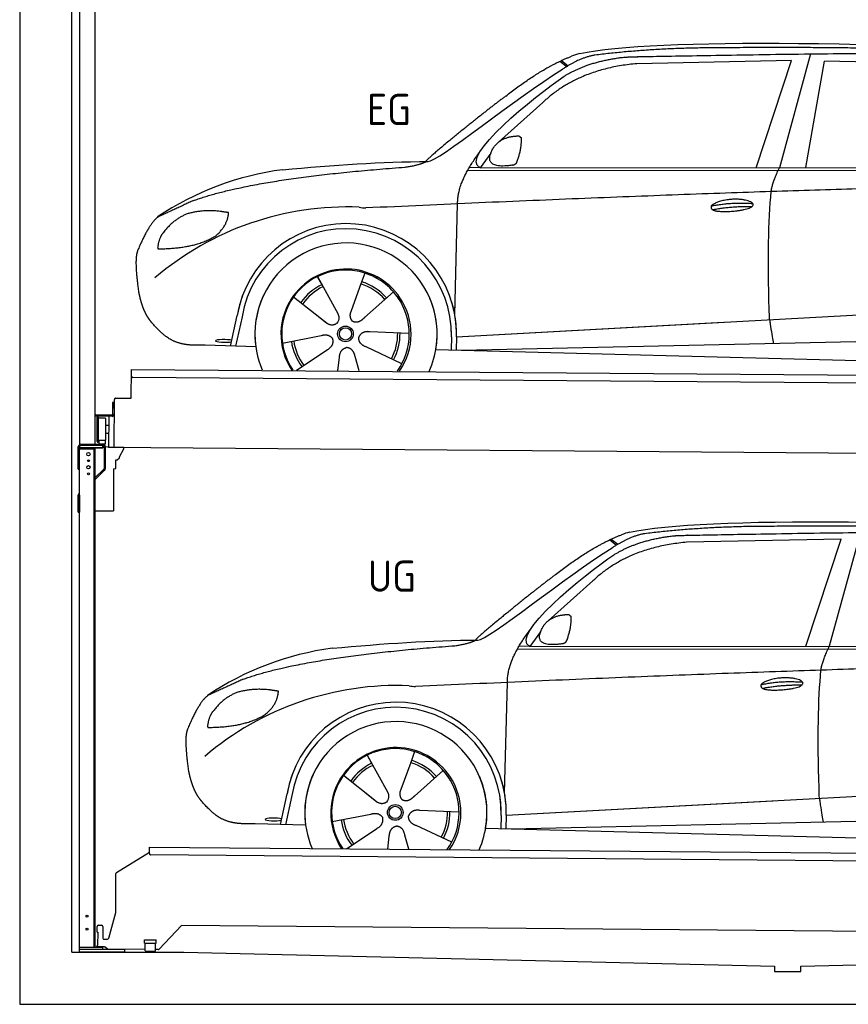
# Model space of a CAD drawing. Header units: millimetres. Extents: x -411 to 6777, y 0 to 6877.
# Tile 1 of 6: x 0 to 3183, y 0 to 3780. Entities that reach past the tile are written whole.
import ezdxf

# ---------------------------------------------------------------- set-up
doc = ezdxf.new("R2010")
doc.units = ezdxf.units.MM
for name, color, linetype, lineweight in [('car', 10, 'Continuous', 25), ('Gebäude', 7, 'Continuous', 25), ('Logo', 7, 'Continuous', 25), ('Plattform', 7, 'Continuous', 25), ('Ständer hinten', 7, 'Continuous', 25)]:
    doc.layers.add(name, color=color, linetype=linetype, lineweight=lineweight)
doc.styles.get("Standard").update_dxf_attribs({"font": 'ISOCP.SHX'})

# ---------------------------------------------------------------- blocks, each defined once
blk = doc.blocks.new('UG Plattfrom Gl550')
at = {"layer": 'Plattform'}
for p, q in [((371.8, 506.3), (498.1, 583.5)), ((498.1, 578.8), (498.2, 597.8)), ((498.2, 597.8), (498.3, 603.8)), ((498.3, 603.8), (5435.1, 560.7)), ((5429.8, 530.7), (503, 573.7)), ((368.7, 352.3), (369.4, 502.1)), ((342.2, 253.9), (368.7, 352.3)), ((302.6, 303.5), (314.6, 303.4)), ((621.4, 302.7), (535.3, 212)), ((5347, 261.5), (621.4, 302.7)), ((297.4, 276.5), (297.6, 298.5)), ((297.4, 276.5), (299.7, 276.5)), ((299.7, 276.5), (299.3, 225.5)), ((319.6, 298.3), (319.2, 255.3)), ((324.2, 250.3), (337.3, 250.2)), ((479.6, 234.9), (479.7, 247.9)), ((479.6, 234.9), (524.6, 234.5)), ((479.7, 247.9), (524.7, 247.5)), ((481.8, 204.9), (482.1, 234.9)), ((521.8, 204.6), (522.1, 234.6)), ((524.6, 234.5), (524.7, 247.5)), ((296.9, 220.5), (297, 225.5)), ((325.2, 220.3), (296.9, 220.5)), ((299.3, 225.5), (297, 225.5)), ((335.5, 213.3), (328.3, 219.2)), ((481.8, 210.9), (338.6, 212.2)), ((481.8, 204.9), (521.8, 204.6)), ((531.7, 210.5), (521.8, 210.6))]:
    blk.add_line(p, q, dxfattribs=at)
for centre, start, end in [((503.1, 578.7), 179.5, 269.5), ((374.4, 502.1), 121.4261, 179.5), ((302.6, 298.5), 89.5, 179.5), ((314.6, 298.4), 359.5, 89.5), ((324.2, 255.3), 179.5, 269.5), ((337.4, 255.2), 269.5, 344.9258), ((325.1, 215.3), 50.8402, 89.5), ((338.6, 217.2), 230.8402, 269.5), ((531.7, 215.5), 269.5, 316.4902)]:
    blk.add_arc(centre, 5, start, end, dxfattribs=at)
blk = doc.blocks.new('Palette EG Gl550')
at = {"layer": 'Plattform'}
for p, q in [((428.6, 2327), (429.5, 2437)), ((429.5, 2437), (5467.3, 2398)), ((5462.1, 2368), (434.2, 2407)), ((356.5, 2310.3), (356.1, 2264.3)), ((363.5, 2310.2), (356.5, 2310.3)), ((358.1, 2263.3), (358.5, 2310.3)), ((362.6, 2137.5), (363.6, 2322.5)), ((368.6, 2327.5), (428.6, 2327)), ((354.1, 2262.3), (292.8, 2262.8)), ((293.1, 2262.8), (293.1, 2257.8)), ((293.1, 2260.8), (355.1, 2260.3)), ((355.1, 2257.3), (293.1, 2257.8)), ((297.3, 2160.5), (298, 2254.5)), ((302, 2254.5), (301.3, 2160.5)), ((330, 2249.4), (329.3, 2165.2)), ((342.6, 2257.4), (341.7, 2137.7)), ((355.1, 2257.3), (355.1, 2260.3)), ((363.1, 2263.2), (358.1, 2263.3)), ((358.2, 2263.3), (363.1, 2263.2)), ((342.3, 2221.9), (329.8, 2222.3)), ((328.9, 2165), (303.9, 2165)), ((303.9, 2165), (303.9, 2150)), ((328.9, 2165), (303.9, 2165)), ((303.9, 2165), (303.9, 2150)), ((328.9, 2165), (328.9, 2150)), ((328.9, 2165), (328.9, 2150)), ((342.1, 2191.7), (329.5, 2191.8)), ((303.9, 2150), (328.9, 2150)), ((328.9, 2150), (303.9, 2150)), ((5465, 2098), (341.7, 2137.7))]:
    blk.add_line(p, q, dxfattribs=at)
for centre, radius, start, end in [((434.3, 2412), 5, 179.556, 269.556), ((368.6, 2322.5), 5, 89.556, 179.556), ((300, 2254.5), 2, 359.3444, 179.3444), ((302.4, 2250.4), 0.4, 179.3444, 271.7264), ((313.4, 1923.4), 326.8, 87.1681, 91.938), ((329.6, 2249.4), 0.4, 359.3444, 86.9565), ((354.1, 2264.3), 2.01, 269.7445, 359.3674), ((355.1, 2263.3), 3, 269.7663, 359.5554), ((355.1, 2263.3), 6, 269.556, 359.556), ((355.1, 2263.3), 6, 269.5566, 359.5553), ((299.3, 2160.5), 2, 179.3444, 359.3444), ((301.7, 2164.6), 0.4, 86.9623, 179.3444), ((302.7, 2173.3), 8.39, 263.3001, 278.0521), ((328.9, 2165.2), 0.4, 267.6536, 359.3444)]:
    blk.add_arc(centre, radius, start, end, dxfattribs=at)
blk = doc.blocks.new('Ständer hinten')
at = {"layer": 'Ständer hinten'}
for p, q in [((229.9, 5162), (229.9, 2148.6)), ((229.9, 5162), (289.9, 5162)), ((289.9, 2150), (289.9, 5162)), ((289.9, 5042), (312.9, 5042)), ((312.9, 5042), (312.9, 4940.7)), ((312.9, 4850.8), (312.9, 4690.8)), ((297.5, 4540.9), (289.9, 4541)), ((230, 2140), (230, 2137)), ((230, 2137), (318.9, 2137)), ((318.9, 2145), (235, 2145)), ((318.9, 2145), (318.9, 2137))]:
    blk.add_line(p, q, dxfattribs=at)
blk = doc.blocks.new('Car_EG')
at = {"layer": 'car'}
for p, q in [((3037.9, 3648.8), (2918.5, 3211.9)), ((2075.4, 3620.6), (2101.4, 3600.1)), ((2081.3, 3623.3), (2106.7, 3603.2)), ((2964.5, 3623), (2370.7, 3611.1)), ((2828.5, 3211.9), (2964.5, 3623)), ((3020.2, 3212), (3091, 3621.1)), ((3792.6, 3604.8), (3091, 3621.1)), ((2009.8, 3462.5), (1839, 3310.1)), ((1809.4, 3267), (1768.3, 3211.3)), ((1721.3, 3202.4), (4364.6, 3199.2)), ((1768.3, 3211.3), (1727, 3212.4)), ((1768.3, 3211.3), (4420.2, 3212.7)), ((1671.2, 2647.6), (1682.3, 3073.1)), ((1325.6, 2807.3), (1310.5, 2765.6)), ((1143.3, 2793.6), (1160.5, 2762.6)), ((1143.5, 2793.6), (1222.8, 2649.9)), ((1310.5, 2765.6), (1273.2, 2662.5)), ((1435.9, 2735.1), (1325, 2637)), ((1052.3, 2716.4), (1171, 2622.3)), ((1671.2, 2647.6), (1672.8, 2708.3)), ((1133.8, 2651.8), (1180.1, 2615.1)), ((1273.2, 2662.5), (1269.4, 2652.2)), ((1677.7, 2563), (3547.7, 2665.1)), ((810, 2527.3), (835.6, 2644.9)), ((854.1, 2639.5), (829.5, 2526.7)), ((1677.7, 2563), (2701.8, 2619)), ((1496.5, 2575.5), (1345.2, 2581.8)), ((1009, 2538.8), (1157.7, 2567.7)), ((1658.1, 2562.4), (1656.8, 2512)), ((1677.7, 2563), (1676.5, 2511.5)), ((1697, 2510.9), (3582.9, 2552.3)), ((907, 2524.7), (712.8, 2529.9)), ((1063.5, 2434.5), (1180.5, 2512.2)), ((1468.3, 2459.5), (1331, 2523.5)), ((1598.6, 2513.5), (3647.1, 2460.1)), ((1222.2, 2433.1), (1228.3, 2482.6)), ((1303.4, 2432.4), (1288.2, 2487.1))]:
    blk.add_line(p, q, dxfattribs=at)
for radius in [30.1, 23.6]:
    blk.add_circle((1251.5, 2573.8), radius, dxfattribs=at)
for centre, radius, start, end in [((2188.5, 3479.2), 174.5, 102.3489, 113.0153), ((1156.1, 2091.5), 1122.3, 97.5147, 123.9129), ((1259.2, 1920.1), 1141.2, 87.724, 130.3913), ((1332, 3174.5), 117.4, 256.4608, 268.6636), ((1253.6, 2572.9), 424.2, 10.1481, 170.2223), ((1253.4, 2572.7), 404.8, 358.5419, 170.499), ((1253.6, 2572.9), 350, 350.2258, 187.9239), ((1251.5, 2573.8), 245, 51.7123, 188.2101), ((1253.6, 2572.9), 250, 34.003, 143.5989), ((1251.5, 2573.8), 245, 30.221, 72.4019), ((1251.5, 2573.8), 209.6, 115.7372, 144.8747), ((1251.5, 2573.8), 200.6, 41.1155, 72.9111), ((1251.5, 2573.8), 209.6, 41.1302, 72.8747), ((1253.6, 2572.9), 424.2, 158.9384, 170.2223), ((1253.6, 2572.9), 350, 154.4856, 203.0931), ((1253.6, 2572.9), 350, 154.4856, 157.347), ((1251.5, 2573.8), 200.6, 115.5705, 145.0215), ((1253.6, 2572.9), 250, 143.5989, 213.5789), ((1251.5, 2573.8), 245, 144.4019, 214.6129), ((1253.6, 2572.9), 250, 143.5989, 147.9713), ((1251.5, 2573.8), 245, 143.0042, 147.4925), ((1251.5, 2573.8), 200.6, 41.1155, 44.3784), ((1251.5, 2573.8), 245, 324.3871, 34.5977), ((1253.6, 2572.9), 250, 325.4211, 34.003), ((1253.6, 2572.9), 250, 29.7422, 34.003), ((1253.6, 2572.9), 350, 350.2258, 23.1163), ((1253.6, 2572.9), 424.2, 358.6661, 18.6635), ((1253.6, 2572.9), 350, 335.9069, 11.3993), ((1253.6, 2572.9), 404.6, 358.5068, 9.6777), ((1253.6, 2572.9), 424.2, 358.6661, 9.1695), ((1251.5, 2573.8), 200.6, 331.5904, 1.0215), ((1251.5, 2573.8), 209.6, 331.7372, 0.8747), ((1251.5, 2573.8), 209.6, 187.7372, 216.8747), ((1251.5, 2573.8), 200.6, 187.5904, 217.0215)]:
    blk.add_arc(centre, radius, start, end, dxfattribs=at)
blk.add_ellipse((785.5, 2546.9), major_axis=(33.6, -0.3), ratio=0.157274, start_param=0.513473, end_param=5.704241, dxfattribs=at)
for points, degree in [([(2151.2, 3649.7), (2438.8, 3711.3), (3323.8, 3698), (4495.8, 3634.7)], 3), ([(2681.9, 3672.1), (2439, 3672), (2209.6, 3644.1)], 2), ([(3646, 3657.4), (3297.8, 3676.8), (2681.9, 3672.1)], 2), ([(1866.9, 3486.8), (2008, 3597.1), (2120.2, 3639.8)], 2), ([(2209.6, 3644.1), (2153.4, 3635.1), (2085, 3589.8)], 2), ([(2091.3, 3563.1), (2185.1, 3620.8), (2320.7, 3636)], 2), ([(2370.7, 3611.1), (2146.6, 3591.8), (2009.8, 3462.5)], 2), ([(1568.6, 3235.8), (1604.3, 3232), (1906.5, 3480.9), (2085, 3589.8)], 3), ([(1768.3, 3211.3), (1685.3, 3251.4), (1979.2, 3487.7), (2091.3, 3563.1)], 3), ([(1866.9, 3486.8), (1785.8, 3426.3), (1683.4, 3342.9), (1554.1, 3237.7), (1560, 3235.7)], 4), ([(1817.6, 3284.6), (1834.1, 3314.9), (1876.9, 3329)], 2), ([(1876.9, 3329), (1905.6, 3334.7), (1918.5, 3333.5)], 2), ([(1908.1, 3229.4), (1929.6, 3282.4), (1927, 3327.3)], 2), ([(1918.5, 3333.5), (1924.5, 3327.4), (1927, 3327.3)], 2), ([(1682.3, 3073.1), (1679.9, 3156.7), (1768.8, 3274)], 2), ([(1894.6, 3221.7), (1772.4, 3203), (1817.6, 3284.6)], 2), ([(667.1, 3085.4), (903.7, 3172), (1480.7, 3213.9)], 2), ([(1009.4, 3204.2), (1205.7, 3222.1), (1390.9, 3235.2), (1568.6, 3235.8)], 3), ([(1480.7, 3213.9), (1533.9, 3221.8), (1559.7, 3234.7)], 2), ([(1894.6, 3221.7), (1900.7, 3223.5), (1908.1, 3229.4)], 2), ([(2886.6, 3120), (2889.7, 3151), (2918.5, 3211.9)], 2), ([(4638.8, 3141), (3762.4, 3169.4), (1329.3, 3057.2)], 2), ([(667.1, 3085.4), (532.9, 3023.5)], 1), ([(2656.5, 3064.7), (2732, 3080.9), (2815.5, 3074.4)], 2), ([(2661.4, 3050.8), (2735.6, 3064.7), (2813.5, 3063.3)], 2), ([(643.1, 3034.4), (590.8, 3013.7), (552.7, 2963.7)], 2), ([(770, 3044.2), (702.5, 3051.9), (643.1, 3034.4)], 2), ([(752.9, 2950.7), (798.9, 2987.7), (802.6, 3039.5)], 2), ([(802.6, 3039.5), (784.9, 3041.6), (770, 3044.2)], 2), ([(532.9, 3023.5), (498.2, 3000.8), (453.2, 2893.7)], 2), ([(552.7, 2963.7), (534.5, 2943.9), (529.7, 2902.6)], 2), ([(531, 2900.3), (675.7, 2900.9), (752.9, 2950.7)], 2), ([(453.2, 2893.7), (446.7, 2877.8), (444.7, 2849.3), (445.7, 2816.9), (456.9, 2733.7)], 4), ([(529.7, 2902.6), (533.1, 2902.5), (531, 2900.3)], 2), ([(1171, 2622.3), (1194.3, 2600.4), (1217.6, 2613.8)], 2), ([(1345.2, 2581.8), (1313.5, 2585.8), (1302.5, 2561.3)], 2), ([(1157.7, 2567.7), (1188.4, 2576.4), (1203, 2553.9)], 2), ([(1180.5, 2512.2), (1208.5, 2527.6), (1203, 2553.9)], 2), ([(1331, 2523.5), (1301, 2534.5), (1302.5, 2561.3)], 2), ([(1228.3, 2482.6), (1229.5, 2514.6), (1255.5, 2521.5)], 2), ([(1288.2, 2487.1), (1282.2, 2518.5), (1255.5, 2521.5)], 2)]:
    blk.add_open_spline(points, degree=degree, dxfattribs=at)
for points, degree, knots in [([(2320.7, 3636), (2347.3, 3638), (2486.7, 3639.9), (3508.2, 3660), (4128.4, 3653.6), (4583.8, 3481), (4560.1, 3307.3)], 4, [0.0821318, 0.0821318, 0.0821318, 0.0821318, 0.0821318, 0.258851, 0.508851, 1, 1, 1, 1, 1]), ([(2880.4, 2628.7), (2879.9, 2642.3), (2879.5, 2655.6), (2879.1, 2668.8), (2873.5, 2858.7), (2876, 3009.1), (2886.6, 3120)], 3, [0, 0, 0, 0, 0.064923, 0.064923, 0.064923, 1, 1, 1, 1]), ([(2656.5, 3064.7), (2660.7, 3069.8), (2681.9, 3085.9), (2764.7, 3105.3), (2879.8, 3068.1), (2770.8, 3040.5), (2686, 3041.9), (2651.7, 3045.8), (2656.5, 3064.7)], 5, [0, 0, 0, 0, 0, 0, 0.300106, 0.500106, 0.700106, 1, 1, 1, 1, 1, 1]), ([(456.9, 2733.7), (457.7, 2729.5), (458.6, 2725.3), (459.5, 2721.1), (460.5, 2717.1), (464, 2702.3), (468, 2688.6), (472.4, 2676.1), (477.3, 2664.8)], 4, [0.4914944, 0.4914944, 0.4914944, 0.4914944, 0.4914944, 0.5422469, 0.5422469, 0.5422469, 0.5422469, 0.728655, 0.728655, 0.728655, 0.728655, 0.728655]), ([(476.9, 2665.5), (478.3, 2662.3), (479.7, 2659.2), (481.1, 2656.2), (482.6, 2653.3), (488.2, 2642.2), (494.2, 2632.8), (500.4, 2624.9), (506.9, 2617.4)], 4, [0.7288005, 0.7288005, 0.7288005, 0.7288005, 0.7288005, 0.7843928, 0.7843928, 0.7843928, 0.7843928, 1, 1, 1, 1, 1]), ([(1222.8, 2649.9), (1224.5, 2645.8), (1225.5, 2641.8), (1225.8, 2637.9), (1226.4, 2629.3), (1223.7, 2621.3), (1217.6, 2613.8)], 3, [0.2167758, 0.2167758, 0.2167758, 0.2167758, 0.4600873, 0.4600873, 0.4600873, 1, 1, 1, 1]), ([(1269.4, 2652.2), (1268.8, 2649), (1268.5, 2646), (1268.6, 2643.1), (1269, 2640.3), (1269.7, 2634.5), (1271.7, 2629.2), (1275.3, 2624.6), (1280.2, 2621.6)], 4, [0.3191838, 0.3191838, 0.3191838, 0.3191838, 0.3191838, 0.5438253, 0.5438253, 0.5438253, 0.5438253, 1, 1, 1, 1, 1]), ([(712.8, 2529.9), (688.1, 2530.6), (632.5, 2527), (596.4, 2540.9), (552.8, 2566), (506.9, 2617.4)], 4, [0, 0, 0, 0, 0, 0.597866, 1, 1, 1, 1, 1]), ([(1325, 2637), (1325, 2637), (1325, 2637), (1325, 2637), (1325, 2637), (1315.9, 2627.3), (1305.2, 2617.4), (1290.9, 2615), (1280.2, 2621.6)], 4, [-0.000003, -0.000003, -0.000003, -0.000003, -0.000003, 0, 0, 0, 0, 1, 1, 1, 1, 1]), ([(2880.4, 2628.7), (2881, 2624), (2881.7, 2619.5), (2882.4, 2615.2), (2883, 2611.2), (2883.5, 2607.3), (2884.1, 2603.5), (2888.6, 2573.3), (2892.2, 2551.2), (2894.7, 2537.2)], 3, [-0.000011, -0.000011, -0.000011, -0.000011, 0.107576, 0.107576, 0.107576, 0.206414, 0.206414, 0.206414, 1, 1, 1, 1])]:
    blk.add_open_spline(points, degree=degree, knots=knots, dxfattribs=at)
blk = doc.blocks.new('Car_147')
at = {"layer": 'car'}
for p, q in [((2266.8, 1783.3), (2292.7, 1762.8)), ((2272.6, 1786), (2298, 1765.9)), ((3155.8, 1785.7), (2562, 1773.8)), ((3019.9, 1374.6), (3155.8, 1785.7)), ((3229.2, 1811.5), (3109.9, 1374.6)), ((2201.2, 1625.2), (2030.4, 1472.8)), ((2000.7, 1429.7), (1959.6, 1374)), ((1912.6, 1365.1), (4556, 1361.9)), ((1959.6, 1374), (1918.4, 1375.1)), ((1959.6, 1374), (4611.6, 1375.4)), ((1862.5, 810.3), (1873.6, 1235.8)), ((1334.7, 956.3), (1351.9, 925.3)), ((1334.8, 956.3), (1414.2, 812.6)), ((1517, 970), (1501.9, 928.3)), ((1501.9, 928.3), (1464.5, 825.2)), ((1243.7, 879.1), (1362.3, 785)), ((1627.3, 897.8), (1516.3, 799.7)), ((1862.5, 810.3), (1864.1, 871)), ((1001.4, 690), (1027, 807.6)), ((1045.5, 802.2), (1020.9, 689.4)), ((1325.2, 814.5), (1371.4, 777.8)), ((1464.5, 825.2), (1460.7, 814.9)), ((1869, 725.7), (3739, 827.8)), ((1869, 725.7), (2893.1, 781.7)), ((1200.4, 701.5), (1349, 730.4)), ((1687.9, 738.2), (1536.6, 744.5)), ((1849.4, 725.1), (1848.1, 674.7)), ((1869, 725.7), (1867.8, 674.2)), ((1098.3, 687.4), (904.1, 692.6)), ((1659.6, 622.2), (1522.4, 686.2)), ((1888.4, 673.6), (3774.2, 715)), ((1254.9, 597.2), (1371.8, 674.9)), ((1413.6, 595.8), (1419.7, 645.3)), ((1494.8, 595.1), (1479.5, 649.8)), ((1789.9, 676.2), (3838.5, 622.8))]:
    blk.add_line(p, q, dxfattribs=at)
for radius in [30.1, 23.6]:
    blk.add_circle((1442.9, 736.5), radius, dxfattribs=at)
for centre, radius, start, end in [((2379.8, 1641.9), 174.5, 102.3489, 113.0153), ((1347.5, 254.1), 1122.3, 97.5147, 123.9129), ((1450.6, 82.8), 1141.2, 87.724, 130.3913), ((1523.4, 1337.2), 117.4, 256.4608, 268.6636), ((1445, 735.6), 424.2, 10.1481, 170.2223), ((1444.7, 735.4), 404.8, 358.5419, 170.499), ((1445, 735.6), 350, 350.2258, 187.9239), ((1445, 735.6), 250, 34.003, 143.5989), ((1442.9, 736.5), 245, 51.7123, 188.2101), ((1442.9, 736.5), 245, 30.221, 72.4019), ((1442.9, 736.5), 209.6, 115.7372, 144.8747), ((1442.9, 736.5), 200.6, 115.5705, 145.0215), ((1442.9, 736.5), 200.6, 41.1155, 72.9111), ((1442.9, 736.5), 209.6, 41.1302, 72.8747), ((1445, 735.6), 424.2, 158.9384, 170.2223), ((1445, 735.6), 350, 154.4856, 203.0931), ((1445, 735.6), 350, 154.4856, 157.347), ((1445, 735.6), 250, 143.5989, 213.5789), ((1442.9, 736.5), 245, 144.4019, 214.6129), ((1445, 735.6), 250, 143.5989, 147.9713), ((1442.9, 736.5), 245, 143.0042, 147.4925), ((1442.9, 736.5), 200.6, 41.1155, 44.3784), ((1442.9, 736.5), 245, 324.3871, 34.5977), ((1445, 735.6), 250, 325.4211, 34.003), ((1445, 735.6), 250, 29.7422, 34.003), ((1445, 735.6), 350, 350.2258, 23.1163), ((1445, 735.6), 424.2, 358.6661, 18.6635), ((1445, 735.6), 350, 335.9069, 11.3993), ((1445, 735.6), 404.6, 358.5068, 9.6777), ((1445, 735.6), 424.2, 358.6661, 9.1695), ((1442.9, 736.5), 200.6, 331.5904, 1.0215), ((1442.9, 736.5), 209.6, 331.7372, 0.8747), ((1442.9, 736.5), 209.6, 187.7372, 216.8747), ((1442.9, 736.5), 200.6, 187.5904, 217.0215)]:
    blk.add_arc(centre, radius, start, end, dxfattribs=at)
blk.add_ellipse((976.9, 709.6), major_axis=(33.6, -0.3), ratio=0.157274, start_param=0.513473, end_param=5.704241, dxfattribs=at)
for points, degree in [([(2342.5, 1812.4), (2630.1, 1874), (3515.1, 1860.7), (4687.1, 1797.4)], 3), ([(2873.2, 1834.8), (2630.4, 1834.7), (2401, 1806.8)], 2), ([(3837.4, 1820.1), (3489.2, 1839.5), (2873.2, 1834.8)], 2), ([(2058.2, 1649.5), (2199.3, 1759.8), (2311.6, 1802.5)], 2), ([(2401, 1806.8), (2344.7, 1797.8), (2276.3, 1752.5)], 2), ([(2282.7, 1725.8), (2376.5, 1783.5), (2512.1, 1798.7)], 2), ([(1760, 1398.5), (1795.6, 1394.7), (2097.9, 1643.6), (2276.3, 1752.5)], 3), ([(2562, 1773.8), (2337.9, 1754.5), (2201.2, 1625.2)], 2), ([(1959.6, 1374), (1876.6, 1414.1), (2170.6, 1650.4), (2282.7, 1725.8)], 3), ([(2058.2, 1649.5), (1977.1, 1589), (1874.8, 1505.6), (1745.4, 1400.4), (1751.4, 1398.4)], 4), ([(2009, 1447.3), (2025.5, 1477.6), (2068.2, 1491.7)], 2), ([(2068.2, 1491.7), (2096.9, 1497.4), (2109.8, 1496.2)], 2), ([(2099.5, 1392.1), (2120.9, 1445.1), (2118.3, 1490)], 2), ([(2109.8, 1496.2), (2115.9, 1490.1), (2118.3, 1490)], 2), ([(1873.6, 1235.8), (1871.3, 1319.4), (1960.2, 1436.7)], 2), ([(2086, 1384.4), (1963.8, 1365.7), (2009, 1447.3)], 2), ([(858.5, 1248.1), (1095.1, 1334.7), (1672.1, 1376.6)], 2), ([(1200.7, 1366.9), (1397, 1384.8), (1582.2, 1397.9), (1760, 1398.5)], 3), ([(1672.1, 1376.6), (1725.2, 1384.5), (1751.1, 1397.4)], 2), ([(2086, 1384.4), (2092, 1386.2), (2099.5, 1392.1)], 2), ([(3077.9, 1282.7), (3081.1, 1313.7), (3109.9, 1374.6)], 2), ([(4830.2, 1303.7), (3953.8, 1332.1), (1520.6, 1219.9)], 2), ([(858.5, 1248.1), (724.2, 1186.2)], 1), ([(2847.8, 1227.4), (2923.4, 1243.6), (3006.8, 1237.1)], 2), ([(2852.8, 1213.5), (2926.9, 1227.4), (3004.8, 1226)], 2), ([(724.2, 1186.2), (689.6, 1163.5), (644.6, 1056.4)], 2), ([(834.4, 1197.1), (782.1, 1176.4), (744.1, 1126.4)], 2), ([(961.4, 1206.9), (893.8, 1214.6), (834.4, 1197.1)], 2), ([(944.2, 1113.4), (990.3, 1150.4), (994, 1202.2)], 2), ([(994, 1202.2), (976.3, 1204.3), (961.4, 1206.9)], 2), ([(744.1, 1126.4), (725.8, 1106.6), (721.1, 1065.3)], 2), ([(722.4, 1063), (867.1, 1063.6), (944.2, 1113.4)], 2), ([(721.1, 1065.3), (724.5, 1065.2), (722.4, 1063)], 2), ([(644.6, 1056.4), (638.1, 1040.5), (636, 1012), (637.1, 979.6), (648.2, 896.4)], 4), ([(1362.3, 785), (1385.6, 763.1), (1409, 776.5)], 2), ([(1349, 730.4), (1379.8, 739.1), (1394.4, 716.6)], 2), ([(1522.4, 686.2), (1492.4, 697.2), (1493.9, 724)], 2), ([(1536.6, 744.5), (1504.9, 748.5), (1493.9, 724)], 2), ([(1371.8, 674.9), (1399.8, 690.3), (1394.4, 716.6)], 2), ([(1419.7, 645.3), (1420.9, 677.3), (1446.8, 684.2)], 2), ([(1479.5, 649.8), (1473.5, 681.2), (1446.8, 684.2)], 2)]:
    blk.add_open_spline(points, degree=degree, dxfattribs=at)
for points, degree, knots in [([(2512.1, 1798.7), (2538.6, 1800.7), (2678.1, 1802.6), (3699.5, 1822.7), (4319.8, 1816.3), (4775.2, 1643.7), (4751.5, 1470)], 4, [0.0821318, 0.0821318, 0.0821318, 0.0821318, 0.0821318, 0.258851, 0.508851, 1, 1, 1, 1, 1]), ([(2847.8, 1227.4), (2852.1, 1232.5), (2873.2, 1248.6), (2956.1, 1268), (3071.1, 1230.8), (2962.2, 1203.2), (2877.4, 1204.6), (2843.1, 1208.5), (2847.8, 1227.4)], 5, [0, 0, 0, 0, 0, 0, 0.300106, 0.500106, 0.700106, 1, 1, 1, 1, 1, 1]), ([(3071.7, 791.4), (3071.2, 805), (3070.8, 818.3), (3070.4, 831.5), (3064.8, 1021.4), (3067.3, 1171.8), (3077.9, 1282.7)], 3, [0, 0, 0, 0, 0.064923, 0.064923, 0.064923, 1, 1, 1, 1]), ([(648.2, 896.4), (649.1, 892.2), (650, 888), (650.9, 883.8), (651.9, 879.8), (655.4, 865), (659.4, 851.3), (663.8, 838.8), (668.6, 827.5)], 4, [0.4914944, 0.4914944, 0.4914944, 0.4914944, 0.4914944, 0.5422469, 0.5422469, 0.5422469, 0.5422469, 0.728655, 0.728655, 0.728655, 0.728655, 0.728655]), ([(668.3, 828.2), (669.7, 825), (671.1, 821.9), (672.5, 818.9), (673.9, 816), (679.6, 804.9), (685.5, 795.5), (691.8, 787.6), (698.3, 780.1)], 4, [0.7288005, 0.7288005, 0.7288005, 0.7288005, 0.7288005, 0.7843928, 0.7843928, 0.7843928, 0.7843928, 1, 1, 1, 1, 1]), ([(1414.2, 812.6), (1415.9, 808.5), (1416.8, 804.5), (1417.1, 800.6), (1417.8, 792), (1415.1, 784), (1409, 776.5)], 3, [0.2167758, 0.2167758, 0.2167758, 0.2167758, 0.4600873, 0.4600873, 0.4600873, 1, 1, 1, 1]), ([(1460.7, 814.9), (1460.2, 811.7), (1459.9, 808.7), (1460, 805.8), (1460.3, 803), (1461.1, 797.2), (1463.1, 791.9), (1466.6, 787.3), (1471.5, 784.3)], 4, [0.3191838, 0.3191838, 0.3191838, 0.3191838, 0.3191838, 0.5438253, 0.5438253, 0.5438253, 0.5438253, 1, 1, 1, 1, 1]), ([(1516.3, 799.7), (1516.3, 799.7), (1516.3, 799.7), (1516.3, 799.7), (1516.3, 799.7), (1507.2, 790), (1496.6, 780.1), (1482.3, 777.7), (1471.5, 784.3)], 4, [-0.000003, -0.000003, -0.000003, -0.000003, -0.000003, 0, 0, 0, 0, 1, 1, 1, 1, 1]), ([(904.1, 692.6), (879.5, 693.3), (823.8, 689.7), (787.8, 703.6), (744.1, 728.7), (698.3, 780.1)], 4, [0, 0, 0, 0, 0, 0.597866, 1, 1, 1, 1, 1]), ([(3071.7, 791.4), (3072.4, 786.7), (3073.1, 782.2), (3073.7, 777.9), (3074.3, 773.9), (3074.9, 770), (3075.4, 766.2), (3080, 736), (3083.5, 713.9), (3086, 699.9)], 3, [-0.000011, -0.000011, -0.000011, -0.000011, 0.107576, 0.107576, 0.107576, 0.206414, 0.206414, 0.206414, 1, 1, 1, 1])]:
    blk.add_open_spline(points, degree=degree, knots=knots, dxfattribs=at)
blk = doc.blocks.new('Ständer_hinten_GT195')
at = {"layer": 'Ständer hinten'}
for p, q in [((225, 2054), (225, 2140)), ((230, 200), (230, 2140)), ((319, 2137), (230, 2137)), ((230, 2132), (290, 2132)), ((235, 2150), (319, 2150)), ((319, 2145), (235, 2145)), ((285, 2132), (285, 218)), ((290, 218), (290, 2137)), ((319, 2137), (319, 2145)), ((324, 2140), (324, 2057.2)), ((329, 2140), (328.9, 2057.1)), ((341.8, 2139.5), (329, 2140.6)), ((341.8, 2137.7), (341.8, 2139.5)), ((399.8, 2137.2), (341.8, 2137.7)), ((383, 2101.9), (399.7, 2132.7)), ((399.7, 2132.7), (399.8, 2137.2)), ((369, 2057), (369, 2090.5)), ((369, 2090.5), (374, 2090.5)), ((374, 2090.5), (382.9, 2097.4)), ((382.9, 2097.4), (383, 2097.8)), ((383, 2097.8), (383, 2101.9)), ((225, 2054), (230, 2054)), ((290, 2022.1), (322.5, 2053.6)), ((325.9, 2050), (290, 2015.2)), ((360, 2056.3), (369, 2057)), ((360, 2056.3), (360, 1894)), ((230, 1954.9), (225, 1954.9)), ((225, 1890), (225, 1954.9)), ((228.1, 1962.1), (230, 1964)), ((230, 1954.9), (230, 1890)), ((290, 1894), (360, 1894)), ((225, 1890), (230, 1890)), ((319, 218), (230, 218)), ((404, 210), (230, 210)), ((404, 200), (230, 200)), ((319, 210), (319, 218)), ((404, 200), (404, 210))]:
    blk.add_line(p, q, dxfattribs=at)
for centre, radius in [((264, 2112), 6.5), ((264, 2087), 3.7), ((264, 2062), 6.5), ((264, 2037), 3.7), ((258.6, 338), 3.7), ((258.6, 288), 3.7)]:
    blk.add_circle(centre, radius, dxfattribs=at)
for centre, radius, start, end in [((235, 2140), 10, 90, 180), ((235, 2140), 5, 90, 180), ((319, 2140), 10, 0.0086, 89.9915), ((319, 2140), 5, 0, 90), ((319, 2057.2), 5, 314.0428, 0), ((318.9, 2057.1), 10, 314.1186, 0), ((235, 1954.9), 10, 134.1186, 180)]:
    blk.add_arc(centre, radius, start, end, dxfattribs=at)
blk = doc.blocks.new('Gebäude_390_GT195')
at = {"layer": 'Gebäude'}
for p, q in [((0, 6250), (0, 0)), ((200, 200), (200, 6050)), ((200, 200), (630.1, 200)), ((630.1, 200), (2900, 146.1)), ((3000, 146.1), (5231.6, 200)), ((2900, 146.1), (2900, 126.1)), ((2900, 126.1), (3000, 126.1)), ((3000, 126.1), (3000, 146.1)), ((0, 0), (5900, 0))]:
    blk.add_line(p, q, dxfattribs=at)

msp = doc.modelspace()

# ---------------------------------------------------------------- block references
for name in ['Gebäude_390_GT195', 'Car_EG', 'Ständer_hinten_GT195', 'Car_147']:
    msp.add_blockref(name, (0, 0))
at = {"layer": 'Plattform'}
for name in ['Palette EG Gl550', 'UG Plattfrom Gl550']:
    msp.add_blockref(name, (0, 0), dxfattribs=at)
at = {"layer": 'Ständer hinten'}
msp.add_blockref('Ständer hinten', (0, 0), dxfattribs=at)

# ---------------------------------------------------------------- texts
msp.add_text('UG', height=120).set_placement((1337.65, 1583.58))
at = {"layer": 'Logo'}
msp.add_text('EG', height=120, dxfattribs=at).set_placement((1334, 3375.32))

doc.saveas('drawing.dxf')
